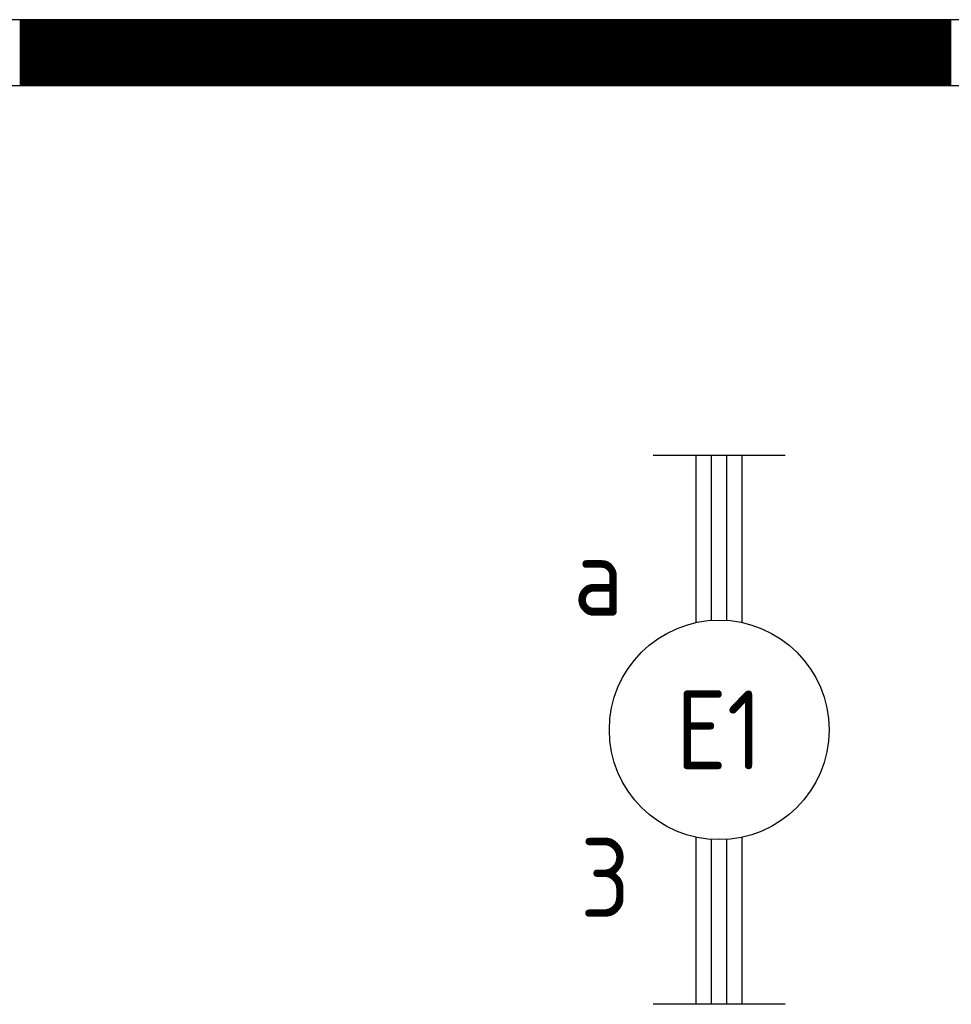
# Model space of a CAD drawing. Header units: millimetres. Extents: x -6587 to 112313, y 244 to 84344.
# Tile 12 of 63: x 22243 to 24364, y 35940 to 38182. Entities that reach past the tile are written whole.
import ezdxf
from ezdxf.enums import TextEntityAlignment as Align

# ---------------------------------------------------------------- set-up
doc = ezdxf.new("R2010")
doc.units = ezdxf.units.MM
doc.header["$LTSCALE"] = 100
doc.layers.get('0').update_dxf_attribs({"color": 9, "linetype": 'CONTINUOUS'})
for name, color, linetype in [('AL28----_KONSTRUKTIE', 3, 'CONTINUOUS'), ('AL32----_DRAAIRICHTING', 1, 'CONTINUOUS'), ('ALXA1---_RASTER50', 12, 'CONTINUOUS'), ('ALXAB---_PREFABBETON', 1, 'CONTINUOUS'), ('EB63101-_ATTRIB', 2, 'CONTINUOUS'), ('EL63101-_LICHT-ARM', 3, 'CONTINUOUS'), ('LIJN025', 10, 'CONTINUOUS')]:
    doc.layers.add(name, color=color, linetype=linetype)
doc.styles.add('1_8', font='iso', dxfattribs={"width": 0.7, "height": 1.8})
doc.styles.add('NORATT', font='isocp.shx')

# ---------------------------------------------------------------- blocks, each defined once
blk = doc.blocks.new('EJ3T20')
at = {"color": 0}
for p, q in [((-6.25, -1.5), (-6.25, 1.5)), ((6.25, -1.5), (6.25, 1.5)), ((-6.25, 0.525), (-2.444, 0.525)), ((2.444, 0.525), (6.25, 0.525)), ((-6.25, 0.175), (-2.494, 0.175)), ((2.494, 0.175), (6.25, 0.175)), ((-6.25, -0.175), (-2.494, -0.175)), ((2.494, -0.175), (6.25, -0.175)), ((-6.25, -0.525), (-2.444, -0.525)), ((2.444, -0.525), (6.25, -0.525))]:
    blk.add_line(p, q, dxfattribs=at)
blk.add_circle((0, 0), 2.5, dxfattribs=at)
at = {"color": 6, "style": '1_8'}
for tag, flags, p in [('SCHAK', 8, (3.5, 2.75)), ('A_CODE', 8, (0, 0)), ('GROEP', 8, (-3.5, -2.75)), ('KAST', 9, (3.5, -2.75))]:
    blk.add_attdef(tag, text='', height=1.8, dxfattribs=dict(at, flags=flags)).set_placement(p, align=Align.MIDDLE)
blk = doc.blocks.new('A$Cb38f1ce1')
at = {"layer": 'AL28----_KONSTRUKTIE', "color": 8}
for p, q in [((21235.4, 31655), (14437.7, 31655)), ((21235.4, 31655), (14437.7, 31655)), ((14437.7, 31505), (21235.4, 31505)), ((14437.7, 31505), (21235.4, 31505))]:
    blk.add_line(p, q, dxfattribs=at)
at = {"layer": 'AL32----_DRAAIRICHTING', "color": 8}
for p, q in [((19930.8, 31655), (19930.8, 31505)), ((19932.8, 31655), (19932.8, 31505)), ((19934.8, 31655), (19934.8, 31505)), ((19936.8, 31655), (19936.8, 31505)), ((19938.8, 31655), (19938.8, 31505)), ((19940.8, 31655), (19940.8, 31505)), ((19942.8, 31655), (19942.8, 31505)), ((19944.8, 31655), (19944.8, 31505)), ((19946.8, 31655), (19946.8, 31505)), ((19948.8, 31655), (19948.8, 31505)), ((19950.8, 31655), (19950.8, 31505)), ((19952.8, 31655), (19952.8, 31505)), ((19954.8, 31655), (19954.8, 31505)), ((19956.8, 31655), (19956.8, 31505)), ((19958.8, 31655), (19958.8, 31505)), ((19960.8, 31655), (19960.8, 31505)), ((19962.8, 31655), (19962.8, 31505)), ((19964.8, 31655), (19964.8, 31505)), ((19966.8, 31655), (19966.8, 31505)), ((19968.8, 31655), (19968.8, 31505)), ((19970.8, 31655), (19970.8, 31505)), ((19972.8, 31655), (19972.8, 31505)), ((19974.8, 31655), (19974.8, 31505)), ((19976.8, 31655), (19976.8, 31505)), ((19978.8, 31655), (19978.8, 31505)), ((19980.8, 31655), (19980.8, 31505)), ((19982.8, 31655), (19982.8, 31505)), ((19984.8, 31655), (19984.8, 31505)), ((19986.8, 31655), (19986.8, 31505)), ((19988.8, 31655), (19988.8, 31505)), ((19990.8, 31655), (19990.8, 31505)), ((19992.8, 31655), (19992.8, 31505)), ((19994.8, 31655), (19994.8, 31505)), ((19996.8, 31655), (19996.8, 31505)), ((19998.8, 31655), (19998.8, 31505)), ((20000.8, 31655), (20000.8, 31505)), ((20002.8, 31655), (20002.8, 31505)), ((20004.8, 31655), (20004.8, 31505)), ((20006.8, 31655), (20006.8, 31505)), ((20008.8, 31655), (20008.8, 31505)), ((20010.8, 31655), (20010.8, 31505)), ((20012.8, 31655), (20012.8, 31505)), ((20014.8, 31655), (20014.8, 31505)), ((20016.8, 31655), (20016.8, 31505)), ((20018.8, 31655), (20018.8, 31505)), ((20020.8, 31655), (20020.8, 31505)), ((20022.8, 31655), (20022.8, 31505)), ((20024.8, 31655), (20024.8, 31505)), ((20026.8, 31655), (20026.8, 31505)), ((20028.8, 31655), (20028.8, 31505)), ((20030.8, 31655), (20030.8, 31505)), ((20032.8, 31655), (20032.8, 31505)), ((20034.8, 31655), (20034.8, 31505)), ((20036.8, 31655), (20036.8, 31505)), ((20038.8, 31655), (20038.8, 31505)), ((20040.8, 31655), (20040.8, 31505)), ((20042.8, 31655), (20042.8, 31505)), ((20044.8, 31655), (20044.8, 31505)), ((20046.8, 31655), (20046.8, 31505)), ((20048.8, 31655), (20048.8, 31505)), ((20050.8, 31655), (20050.8, 31505)), ((20052.8, 31655), (20052.8, 31505)), ((20054.8, 31655), (20054.8, 31505)), ((20056.8, 31655), (20056.8, 31505)), ((20058.8, 31655), (20058.8, 31505)), ((20060.8, 31655), (20060.8, 31505)), ((20062.8, 31655), (20062.8, 31505)), ((20064.8, 31655), (20064.8, 31505)), ((20066.8, 31655), (20066.8, 31505)), ((20068.8, 31655), (20068.8, 31505)), ((20070.8, 31655), (20070.8, 31505)), ((20072.8, 31655), (20072.8, 31505)), ((20074.8, 31655), (20074.8, 31505)), ((20076.8, 31655), (20076.8, 31505)), ((20078.8, 31655), (20078.8, 31505)), ((20080.8, 31655), (20080.8, 31505)), ((20082.8, 31655), (20082.8, 31505)), ((20084.8, 31655), (20084.8, 31505)), ((20086.8, 31655), (20086.8, 31505)), ((20088.8, 31655), (20088.8, 31505)), ((20090.8, 31655), (20090.8, 31505)), ((20092.8, 31655), (20092.8, 31505)), ((20094.8, 31655), (20094.8, 31505)), ((20096.8, 31655), (20096.8, 31505)), ((20098.8, 31655), (20098.8, 31505)), ((20100.8, 31655), (20100.8, 31505)), ((20102.8, 31655), (20102.8, 31505)), ((20104.8, 31655), (20104.8, 31505)), ((20106.8, 31655), (20106.8, 31505)), ((20108.8, 31655), (20108.8, 31505)), ((20110.8, 31655), (20110.8, 31505)), ((20112.8, 31655), (20112.8, 31505)), ((20114, 31655), (20264, 31505)), ((20114, 31655), (20264, 31505)), ((20114.8, 31655), (20114.8, 31505)), ((20116.8, 31655), (20116.8, 31505)), ((20118.8, 31655), (20118.8, 31505)), ((20120.8, 31655), (20120.8, 31505)), ((20122.8, 31655), (20122.8, 31505)), ((20124.8, 31655), (20124.8, 31505)), ((20126.8, 31655), (20126.8, 31505)), ((20128.8, 31655), (20128.8, 31505)), ((20130.8, 31655), (20130.8, 31505)), ((20132.8, 31655), (20132.8, 31505)), ((20134.8, 31655), (20134.8, 31505)), ((20136.8, 31655), (20136.8, 31505)), ((20138.8, 31655), (20138.8, 31505)), ((20140.8, 31655), (20140.8, 31505)), ((20142.8, 31655), (20142.8, 31505)), ((20144.8, 31655), (20144.8, 31505)), ((20146.8, 31655), (20146.8, 31505)), ((20148.8, 31655), (20148.8, 31505)), ((20150.8, 31655), (20150.8, 31505)), ((20152.8, 31655), (20152.8, 31505)), ((20154.8, 31655), (20154.8, 31505)), ((20156.8, 31655), (20156.8, 31505)), ((20158.8, 31655), (20158.8, 31505)), ((20160.8, 31655), (20160.8, 31505)), ((20162.8, 31655), (20162.8, 31505)), ((20164.8, 31655), (20164.8, 31505)), ((20166.8, 31655), (20166.8, 31505)), ((20168.8, 31655), (20168.8, 31505)), ((20170.8, 31655), (20170.8, 31505)), ((20172.8, 31655), (20172.8, 31505)), ((20174.8, 31655), (20174.8, 31505)), ((20176.8, 31655), (20176.8, 31505)), ((20178.8, 31655), (20178.8, 31505)), ((20180.8, 31655), (20180.8, 31505)), ((20182.8, 31655), (20182.8, 31505)), ((20184.8, 31655), (20184.8, 31505)), ((20186.8, 31655), (20186.8, 31505)), ((20188.8, 31655), (20188.8, 31505)), ((20190.8, 31655), (20190.8, 31505)), ((20192.8, 31655), (20192.8, 31505)), ((20194.8, 31655), (20194.8, 31505)), ((20196.8, 31655), (20196.8, 31505)), ((20198.8, 31655), (20198.8, 31505)), ((20200.8, 31655), (20200.8, 31505)), ((20202.8, 31655), (20202.8, 31505)), ((20204.8, 31655), (20204.8, 31505)), ((20206.8, 31655), (20206.8, 31505)), ((20208.8, 31655), (20208.8, 31505)), ((20210.8, 31655), (20210.8, 31505)), ((20212.8, 31655), (20212.8, 31505)), ((20214.8, 31655), (20214.8, 31505)), ((20216.8, 31655), (20216.8, 31505)), ((20218.8, 31655), (20218.8, 31505)), ((20220.8, 31655), (20220.8, 31505)), ((20222.8, 31655), (20222.8, 31505)), ((20224.8, 31655), (20224.8, 31505)), ((20226.8, 31655), (20226.8, 31505)), ((20228.8, 31655), (20228.8, 31505)), ((20230.8, 31655), (20230.8, 31505)), ((20232.8, 31655), (20232.8, 31505)), ((20234.8, 31655), (20234.8, 31505)), ((20236.8, 31655), (20236.8, 31505)), ((20238.8, 31655), (20238.8, 31505)), ((20240.8, 31655), (20240.8, 31505)), ((20242.8, 31655), (20242.8, 31505)), ((20244.8, 31655), (20244.8, 31505)), ((20246.8, 31655), (20246.8, 31505)), ((20248.8, 31655), (20248.8, 31505)), ((20250.8, 31655), (20250.8, 31505)), ((20252.8, 31655), (20252.8, 31505)), ((20254.8, 31655), (20254.8, 31505)), ((20256.8, 31655), (20256.8, 31505)), ((20258.8, 31655), (20258.8, 31505)), ((20260.8, 31655), (20260.8, 31505)), ((20262.8, 31655), (20262.8, 31505)), ((20264.8, 31655), (20264.8, 31505)), ((20266.8, 31655), (20266.8, 31505)), ((20268.8, 31655), (20268.8, 31505)), ((20270.8, 31655), (20270.8, 31505)), ((20272.8, 31655), (20272.8, 31505)), ((20274.8, 31655), (20274.8, 31505)), ((20276.8, 31655), (20276.8, 31505)), ((20278.8, 31655), (20278.8, 31505)), ((20280.8, 31655), (20280.8, 31505)), ((20282.8, 31655), (20282.8, 31505)), ((20284.8, 31655), (20284.8, 31505)), ((20286.8, 31655), (20286.8, 31505)), ((20288.8, 31655), (20288.8, 31505)), ((20290.8, 31655), (20290.8, 31505)), ((20292.8, 31655), (20292.8, 31505)), ((20294.8, 31655), (20294.8, 31505)), ((20296.8, 31655), (20296.8, 31505)), ((20298.8, 31655), (20298.8, 31505)), ((20300.8, 31655), (20300.8, 31505)), ((20302.8, 31655), (20302.8, 31505)), ((20304.8, 31655), (20304.8, 31505)), ((20306.8, 31655), (20306.8, 31505)), ((20308.8, 31655), (20308.8, 31505)), ((20310.8, 31655), (20310.8, 31505)), ((20312.8, 31655), (20312.8, 31505)), ((20314.8, 31655), (20314.8, 31505)), ((20316.8, 31655), (20316.8, 31505)), ((20318.8, 31655), (20318.8, 31505)), ((20320.8, 31655), (20320.8, 31505)), ((20322.8, 31655), (20322.8, 31505)), ((20324.8, 31655), (20324.8, 31505)), ((20326.2, 31655), (20476.2, 31505)), ((20326.2, 31655), (20476.2, 31505)), ((20326.8, 31655), (20326.8, 31505)), ((20328.8, 31655), (20328.8, 31505)), ((20330.8, 31655), (20330.8, 31505)), ((20332.8, 31655), (20332.8, 31505)), ((20334.8, 31655), (20334.8, 31505)), ((20336.8, 31655), (20336.8, 31505)), ((20338.8, 31655), (20338.8, 31505)), ((20340.8, 31655), (20340.8, 31505)), ((20342.8, 31655), (20342.8, 31505)), ((20344.8, 31655), (20344.8, 31505)), ((20346.8, 31655), (20346.8, 31505)), ((20348.8, 31655), (20348.8, 31505)), ((20350.8, 31655), (20350.8, 31505)), ((20352.8, 31655), (20352.8, 31505)), ((20354.8, 31655), (20354.8, 31505)), ((20356.8, 31655), (20356.8, 31505)), ((20358.8, 31655), (20358.8, 31505)), ((20360.8, 31655), (20360.8, 31505)), ((20362.8, 31655), (20362.8, 31505)), ((20364.8, 31655), (20364.8, 31505)), ((20366.8, 31655), (20366.8, 31505)), ((20368.8, 31655), (20368.8, 31505)), ((20370.8, 31655), (20370.8, 31505)), ((20372.8, 31655), (20372.8, 31505)), ((20374.8, 31655), (20374.8, 31505)), ((20376.8, 31655), (20376.8, 31505)), ((20378.8, 31655), (20378.8, 31505)), ((20380.8, 31655), (20380.8, 31505)), ((20382.8, 31655), (20382.8, 31505)), ((20384.8, 31655), (20384.8, 31505)), ((20386.8, 31655), (20386.8, 31505)), ((20388.8, 31655), (20388.8, 31505)), ((20390.8, 31655), (20390.8, 31505)), ((20392.8, 31655), (20392.8, 31505)), ((20394.8, 31655), (20394.8, 31505)), ((20396.8, 31655), (20396.8, 31505)), ((20398.8, 31655), (20398.8, 31505)), ((20400.8, 31655), (20400.8, 31505)), ((20402.8, 31655), (20402.8, 31505)), ((20404.8, 31655), (20404.8, 31505)), ((20406.8, 31655), (20406.8, 31505)), ((20408.8, 31655), (20408.8, 31505)), ((20410.8, 31655), (20410.8, 31505)), ((20412.8, 31655), (20412.8, 31505)), ((20414.8, 31655), (20414.8, 31505)), ((20416.8, 31655), (20416.8, 31505)), ((20418.8, 31655), (20418.8, 31505)), ((20420.8, 31655), (20420.8, 31505)), ((20422.8, 31655), (20422.8, 31505)), ((20424.8, 31655), (20424.8, 31505)), ((20426.8, 31655), (20426.8, 31505)), ((20428.8, 31655), (20428.8, 31505)), ((20430.8, 31655), (20430.8, 31505)), ((20432.8, 31655), (20432.8, 31505)), ((20434.8, 31655), (20434.8, 31505)), ((20436.8, 31655), (20436.8, 31505)), ((20438.8, 31655), (20438.8, 31505)), ((20440.8, 31655), (20440.8, 31505)), ((20442.8, 31655), (20442.8, 31505)), ((20444.8, 31655), (20444.8, 31505)), ((20446.8, 31655), (20446.8, 31505)), ((20448.8, 31655), (20448.8, 31505)), ((20450.8, 31655), (20450.8, 31505)), ((20452.8, 31655), (20452.8, 31505)), ((20454.8, 31655), (20454.8, 31505)), ((20456.8, 31655), (20456.8, 31505)), ((20458.8, 31655), (20458.8, 31505)), ((20460.8, 31655), (20460.8, 31505)), ((20462.8, 31655), (20462.8, 31505)), ((20464.8, 31655), (20464.8, 31505)), ((20466.8, 31655), (20466.8, 31505)), ((20468.8, 31655), (20468.8, 31505)), ((20470.8, 31655), (20470.8, 31505)), ((20472.8, 31655), (20472.8, 31505)), ((20474.8, 31655), (20474.8, 31505)), ((20476.8, 31655), (20476.8, 31505)), ((20478.8, 31655), (20478.8, 31505)), ((20480.8, 31655), (20480.8, 31505)), ((20482.8, 31655), (20482.8, 31505)), ((20484.8, 31655), (20484.8, 31505)), ((20486.8, 31655), (20486.8, 31505)), ((20488.8, 31655), (20488.8, 31505)), ((20490.8, 31655), (20490.8, 31505)), ((20492.8, 31655), (20492.8, 31505)), ((20494.8, 31655), (20494.8, 31505)), ((20496.8, 31655), (20496.8, 31505)), ((20498.8, 31655), (20498.8, 31505)), ((20500.8, 31655), (20500.8, 31505)), ((20502.8, 31655), (20502.8, 31505)), ((20504.8, 31655), (20504.8, 31505)), ((20506.8, 31655), (20506.8, 31505)), ((20508.8, 31655), (20508.8, 31505)), ((20510.8, 31655), (20510.8, 31505)), ((20512.8, 31655), (20512.8, 31505)), ((20514.8, 31655), (20514.8, 31505)), ((20516.8, 31655), (20516.8, 31505)), ((20518.8, 31655), (20518.8, 31505)), ((20520.8, 31655), (20520.8, 31505)), ((20522.8, 31655), (20522.8, 31505)), ((20524.8, 31655), (20524.8, 31505)), ((20526.8, 31655), (20526.8, 31505)), ((20528.8, 31655), (20528.8, 31505)), ((20530.8, 31655), (20530.8, 31505)), ((20532.8, 31655), (20532.8, 31505)), ((20534.8, 31655), (20534.8, 31505)), ((20536.8, 31655), (20536.8, 31505)), ((20538.3, 31655), (20688.3, 31505)), ((20538.3, 31655), (20688.3, 31505)), ((20538.8, 31655), (20538.8, 31505)), ((20540.8, 31655), (20540.8, 31505)), ((20542.8, 31655), (20542.8, 31505)), ((20544.8, 31655), (20544.8, 31505)), ((20546.8, 31655), (20546.8, 31505)), ((20548.8, 31655), (20548.8, 31505)), ((20550.8, 31655), (20550.8, 31505)), ((20552.8, 31655), (20552.8, 31505)), ((20554.8, 31655), (20554.8, 31505)), ((20556.8, 31655), (20556.8, 31505)), ((20558.8, 31655), (20558.8, 31505)), ((20560.8, 31655), (20560.8, 31505)), ((20562.8, 31655), (20562.8, 31505)), ((20564.8, 31655), (20564.8, 31505)), ((20566.8, 31655), (20566.8, 31505)), ((20568.8, 31655), (20568.8, 31505)), ((20570.8, 31655), (20570.8, 31505)), ((20572.8, 31655), (20572.8, 31505)), ((20574.8, 31655), (20574.8, 31505)), ((20576.8, 31655), (20576.8, 31505)), ((20578.8, 31655), (20578.8, 31505)), ((20580.8, 31655), (20580.8, 31505)), ((20582.8, 31655), (20582.8, 31505)), ((20584.8, 31655), (20584.8, 31505)), ((20586.8, 31655), (20586.8, 31505)), ((20588.8, 31655), (20588.8, 31505)), ((20590.8, 31655), (20590.8, 31505)), ((20592.8, 31655), (20592.8, 31505)), ((20594.8, 31655), (20594.8, 31505)), ((20596.8, 31655), (20596.8, 31505)), ((20598.8, 31655), (20598.8, 31505)), ((20600.8, 31655), (20600.8, 31505)), ((20602.8, 31655), (20602.8, 31505)), ((20604.8, 31655), (20604.8, 31505)), ((20606.8, 31655), (20606.8, 31505)), ((20608.8, 31655), (20608.8, 31505)), ((20610.8, 31655), (20610.8, 31505)), ((20612.8, 31655), (20612.8, 31505)), ((20614.8, 31655), (20614.8, 31505)), ((20616.8, 31655), (20616.8, 31505)), ((20618.8, 31655), (20618.8, 31505)), ((20620.8, 31655), (20620.8, 31505)), ((20622.8, 31655), (20622.8, 31505)), ((20624.8, 31655), (20624.8, 31505)), ((20626.8, 31655), (20626.8, 31505)), ((20628.8, 31655), (20628.8, 31505)), ((20630.8, 31655), (20630.8, 31505)), ((20632.8, 31655), (20632.8, 31505)), ((20634.8, 31655), (20634.8, 31505)), ((20636.8, 31655), (20636.8, 31505)), ((20638.8, 31655), (20638.8, 31505)), ((20640.8, 31655), (20640.8, 31505)), ((20642.8, 31655), (20642.8, 31505)), ((20644.8, 31655), (20644.8, 31505)), ((20646.8, 31655), (20646.8, 31505)), ((20648.8, 31655), (20648.8, 31505)), ((20650.8, 31655), (20650.8, 31505)), ((20652.8, 31655), (20652.8, 31505)), ((20654.8, 31655), (20654.8, 31505)), ((20656.8, 31655), (20656.8, 31505)), ((20658.8, 31655), (20658.8, 31505)), ((20660.8, 31655), (20660.8, 31505)), ((20662.8, 31655), (20662.8, 31505)), ((20664.8, 31655), (20664.8, 31505)), ((20666.8, 31655), (20666.8, 31505)), ((20668.8, 31655), (20668.8, 31505)), ((20670.8, 31655), (20670.8, 31505)), ((20672.8, 31655), (20672.8, 31505)), ((20674.8, 31655), (20674.8, 31505)), ((20676.8, 31655), (20676.8, 31505)), ((20678.8, 31655), (20678.8, 31505)), ((20680.8, 31655), (20680.8, 31505)), ((20682.8, 31655), (20682.8, 31505)), ((20684.8, 31655), (20684.8, 31505)), ((20686.8, 31655), (20686.8, 31505)), ((20688.8, 31655), (20688.8, 31505)), ((20690.8, 31655), (20690.8, 31505)), ((20692.8, 31655), (20692.8, 31505)), ((20694.8, 31655), (20694.8, 31505)), ((20696.8, 31655), (20696.8, 31505)), ((20698.8, 31655), (20698.8, 31505)), ((20700.8, 31655), (20700.8, 31505)), ((20702.8, 31655), (20702.8, 31505)), ((20704.8, 31655), (20704.8, 31505)), ((20706.8, 31655), (20706.8, 31505)), ((20708.8, 31655), (20708.8, 31505)), ((20710.8, 31655), (20710.8, 31505)), ((20712.8, 31655), (20712.8, 31505)), ((20714.8, 31655), (20714.8, 31505)), ((20716.8, 31655), (20716.8, 31505)), ((20718.8, 31655), (20718.8, 31505)), ((20720.8, 31655), (20720.8, 31505)), ((20722.8, 31655), (20722.8, 31505)), ((20724.8, 31655), (20724.8, 31505)), ((20726.8, 31655), (20726.8, 31505)), ((20728.8, 31655), (20728.8, 31505)), ((20730.8, 31655), (20730.8, 31505)), ((20732.8, 31655), (20732.8, 31505)), ((20734.8, 31655), (20734.8, 31505)), ((20736.8, 31655), (20736.8, 31505)), ((20738.8, 31655), (20738.8, 31505)), ((20740.8, 31655), (20740.8, 31505)), ((20742.8, 31655), (20742.8, 31505)), ((20744.8, 31655), (20744.8, 31505)), ((20746.8, 31655), (20746.8, 31505)), ((20748.8, 31655), (20748.8, 31505)), ((20750.4, 31655), (20900.4, 31505)), ((20750.4, 31655), (20900.4, 31505)), ((20750.8, 31655), (20750.8, 31505)), ((20752.8, 31655), (20752.8, 31505)), ((20754.8, 31655), (20754.8, 31505)), ((20756.8, 31655), (20756.8, 31505)), ((20758.8, 31655), (20758.8, 31505)), ((20760.8, 31655), (20760.8, 31505)), ((20762.8, 31655), (20762.8, 31505)), ((20764.8, 31655), (20764.8, 31505)), ((20766.8, 31655), (20766.8, 31505)), ((20768.8, 31655), (20768.8, 31505)), ((20770.8, 31655), (20770.8, 31505)), ((20772.8, 31655), (20772.8, 31505)), ((20774.8, 31655), (20774.8, 31505)), ((20776.8, 31655), (20776.8, 31505)), ((20778.8, 31655), (20778.8, 31505)), ((20780.8, 31655), (20780.8, 31505)), ((20782.8, 31655), (20782.8, 31505)), ((20784.8, 31655), (20784.8, 31505)), ((20786.8, 31655), (20786.8, 31505)), ((20788.8, 31655), (20788.8, 31505)), ((20790.8, 31655), (20790.8, 31505)), ((20792.8, 31655), (20792.8, 31505)), ((20794.8, 31655), (20794.8, 31505)), ((20796.8, 31655), (20796.8, 31505)), ((20798.8, 31655), (20798.8, 31505)), ((20800.8, 31655), (20800.8, 31505)), ((20802.8, 31655), (20802.8, 31505)), ((20804.8, 31655), (20804.8, 31505)), ((20806.8, 31655), (20806.8, 31505)), ((20808.8, 31655), (20808.8, 31505)), ((20810.8, 31655), (20810.8, 31505)), ((20812.8, 31655), (20812.8, 31505)), ((20814.8, 31655), (20814.8, 31505)), ((20816.8, 31655), (20816.8, 31505)), ((20818.8, 31655), (20818.8, 31505)), ((20820.8, 31655), (20820.8, 31505)), ((20822.8, 31655), (20822.8, 31505)), ((20824.8, 31655), (20824.8, 31505)), ((20826.8, 31655), (20826.8, 31505)), ((20828.8, 31655), (20828.8, 31505)), ((20830.8, 31655), (20830.8, 31505)), ((20832.8, 31655), (20832.8, 31505)), ((20834.8, 31655), (20834.8, 31505)), ((20836.8, 31655), (20836.8, 31505)), ((20838.8, 31655), (20838.8, 31505)), ((20840.8, 31655), (20840.8, 31505)), ((20842.8, 31655), (20842.8, 31505)), ((20844.8, 31655), (20844.8, 31505)), ((20846.8, 31655), (20846.8, 31505)), ((20848.8, 31655), (20848.8, 31505)), ((20850.8, 31655), (20850.8, 31505)), ((20852.8, 31655), (20852.8, 31505)), ((20854.8, 31655), (20854.8, 31505)), ((20856.8, 31655), (20856.8, 31505)), ((20858.8, 31655), (20858.8, 31505)), ((20860.8, 31655), (20860.8, 31505)), ((20862.8, 31655), (20862.8, 31505)), ((20864.8, 31655), (20864.8, 31505)), ((20866.8, 31655), (20866.8, 31505)), ((20868.8, 31655), (20868.8, 31505)), ((20870.8, 31655), (20870.8, 31505)), ((20872.8, 31655), (20872.8, 31505)), ((20874.8, 31655), (20874.8, 31505)), ((20876.8, 31655), (20876.8, 31505)), ((20878.8, 31655), (20878.8, 31505)), ((20880.8, 31655), (20880.8, 31505)), ((20882.8, 31655), (20882.8, 31505)), ((20884.8, 31655), (20884.8, 31505)), ((20886.8, 31655), (20886.8, 31505)), ((20888.8, 31655), (20888.8, 31505)), ((20890.8, 31655), (20890.8, 31505)), ((20892.8, 31655), (20892.8, 31505)), ((20894.8, 31655), (20894.8, 31505)), ((20896.8, 31655), (20896.8, 31505)), ((20898.8, 31655), (20898.8, 31505)), ((20900.8, 31655), (20900.8, 31505)), ((20902.8, 31655), (20902.8, 31505)), ((20904.8, 31655), (20904.8, 31505)), ((20906.8, 31655), (20906.8, 31505)), ((20908.8, 31655), (20908.8, 31505)), ((20910.8, 31655), (20910.8, 31505)), ((20912.8, 31655), (20912.8, 31505)), ((20914.8, 31655), (20914.8, 31505)), ((20916.8, 31655), (20916.8, 31505)), ((20918.8, 31655), (20918.8, 31505)), ((20920.8, 31655), (20920.8, 31505)), ((20922.8, 31655), (20922.8, 31505)), ((20924.8, 31655), (20924.8, 31505)), ((20926.8, 31655), (20926.8, 31505)), ((20928.8, 31655), (20928.8, 31505)), ((20930.8, 31655), (20930.8, 31505)), ((20932.8, 31655), (20932.8, 31505)), ((20934.8, 31655), (20934.8, 31505)), ((20936.8, 31655), (20936.8, 31505)), ((20938.8, 31655), (20938.8, 31505)), ((20940.8, 31655), (20940.8, 31505)), ((20942.8, 31655), (20942.8, 31505)), ((20944.8, 31655), (20944.8, 31505)), ((20946.8, 31655), (20946.8, 31505)), ((20948.8, 31655), (20948.8, 31505)), ((20950.8, 31655), (20950.8, 31505)), ((20952.8, 31655), (20952.8, 31505)), ((20954.8, 31655), (20954.8, 31505)), ((20956.8, 31655), (20956.8, 31505)), ((20958.8, 31655), (20958.8, 31505)), ((20960.8, 31655), (20960.8, 31505)), ((20962.6, 31655), (21112.6, 31505)), ((20962.6, 31655), (21112.6, 31505)), ((20962.8, 31655), (20962.8, 31505)), ((20964.8, 31655), (20964.8, 31505)), ((20966.8, 31655), (20966.8, 31505)), ((20968.8, 31655), (20968.8, 31505)), ((20970.8, 31655), (20970.8, 31505)), ((20972.8, 31655), (20972.8, 31505)), ((20974.8, 31655), (20974.8, 31505)), ((20976.8, 31655), (20976.8, 31505)), ((20978.8, 31655), (20978.8, 31505)), ((20980.8, 31655), (20980.8, 31505)), ((20982.8, 31655), (20982.8, 31505)), ((20984.8, 31655), (20984.8, 31505)), ((20986.8, 31655), (20986.8, 31505)), ((20988.8, 31655), (20988.8, 31505)), ((20990.8, 31655), (20990.8, 31505)), ((20992.8, 31655), (20992.8, 31505)), ((20994.8, 31655), (20994.8, 31505)), ((20996.8, 31655), (20996.8, 31505)), ((20998.8, 31655), (20998.8, 31505)), ((21000.8, 31655), (21000.8, 31505)), ((21002.8, 31655), (21002.8, 31505)), ((21004.8, 31655), (21004.8, 31505)), ((21006.8, 31655), (21006.8, 31505)), ((21008.8, 31655), (21008.8, 31505)), ((21010.8, 31655), (21010.8, 31505)), ((21012.8, 31655), (21012.8, 31505)), ((21014.8, 31655), (21014.8, 31505)), ((21016.8, 31655), (21016.8, 31505)), ((21018.8, 31655), (21018.8, 31505)), ((21020.8, 31655), (21020.8, 31505)), ((21022.8, 31655), (21022.8, 31505)), ((21024.8, 31655), (21024.8, 31505)), ((21026.8, 31655), (21026.8, 31505)), ((21028.8, 31655), (21028.8, 31505)), ((21030.8, 31655), (21030.8, 31505)), ((21032.8, 31655), (21032.8, 31505)), ((21034.8, 31655), (21034.8, 31505)), ((21036.8, 31655), (21036.8, 31505)), ((21038.8, 31655), (21038.8, 31505)), ((21040.8, 31655), (21040.8, 31505)), ((21042.8, 31655), (21042.8, 31505)), ((21044.8, 31655), (21044.8, 31505)), ((21046.8, 31655), (21046.8, 31505)), ((21048.8, 31655), (21048.8, 31505)), ((21050.8, 31655), (21050.8, 31505)), ((21052.8, 31655), (21052.8, 31505)), ((21054.8, 31655), (21054.8, 31505)), ((21056.8, 31655), (21056.8, 31505)), ((21058.8, 31655), (21058.8, 31505)), ((21060.8, 31655), (21060.8, 31505)), ((21062.8, 31655), (21062.8, 31505)), ((21064.8, 31655), (21064.8, 31505)), ((21066.8, 31655), (21066.8, 31505)), ((21068.8, 31655), (21068.8, 31505)), ((21070.8, 31655), (21070.8, 31505)), ((21072.8, 31655), (21072.8, 31505)), ((21074.8, 31655), (21074.8, 31505)), ((21076.8, 31655), (21076.8, 31505)), ((21078.8, 31655), (21078.8, 31505)), ((21080.8, 31655), (21080.8, 31505)), ((21082.8, 31655), (21082.8, 31505)), ((21084.8, 31655), (21084.8, 31505)), ((21086.8, 31655), (21086.8, 31505)), ((21088.8, 31655), (21088.8, 31505)), ((21090.8, 31655), (21090.8, 31505)), ((21092.8, 31655), (21092.8, 31505)), ((21094.8, 31655), (21094.8, 31505)), ((21096.8, 31655), (21096.8, 31505)), ((21098.8, 31655), (21098.8, 31505)), ((21100.8, 31655), (21100.8, 31505)), ((21102.8, 31655), (21102.8, 31505)), ((21104.8, 31655), (21104.8, 31505)), ((21106.8, 31655), (21106.8, 31505)), ((21108.8, 31655), (21108.8, 31505)), ((21110.8, 31655), (21110.8, 31505))]:
    blk.add_line(p, q, dxfattribs=at)
at = {"layer": 'ALXA1---_RASTER50', "color": 8}
for p, q in [((18992.8, 31655), (18992.8, 31505)), ((18994.8, 31655), (18994.8, 31505)), ((18996.8, 31655), (18996.8, 31505)), ((18998.8, 31655), (18998.8, 31505)), ((19000.8, 31655), (19000.8, 31505)), ((19002.8, 31655), (19002.8, 31505)), ((19004.8, 31655), (19004.8, 31505)), ((19006.8, 31655), (19006.8, 31505)), ((19008.8, 31655), (19008.8, 31505)), ((19010.8, 31655), (19010.8, 31505)), ((19012.8, 31655), (19012.8, 31505)), ((19014.8, 31655), (19014.8, 31505)), ((19016.8, 31655), (19016.8, 31505)), ((19018.8, 31655), (19018.8, 31505)), ((19020.8, 31655), (19020.8, 31505)), ((19022.8, 31655), (19022.8, 31505)), ((19024.8, 31655), (19024.8, 31505)), ((19026.8, 31655), (19026.8, 31505)), ((19028.8, 31655), (19028.8, 31505)), ((19030.8, 31655), (19030.8, 31505)), ((19032.8, 31655), (19032.8, 31505)), ((19034.8, 31655), (19034.8, 31505)), ((19036.8, 31655), (19036.8, 31505)), ((19038.8, 31655), (19038.8, 31505)), ((19040.8, 31655), (19040.8, 31505)), ((19042.8, 31655), (19042.8, 31505)), ((19044.8, 31655), (19044.8, 31505)), ((19046.8, 31655), (19046.8, 31505)), ((19048.8, 31655), (19048.8, 31505)), ((19050.8, 31655), (19050.8, 31505)), ((19052.8, 31655), (19052.8, 31505)), ((19054.8, 31655), (19054.8, 31505)), ((19056.8, 31655), (19056.8, 31505)), ((19058.8, 31655), (19058.8, 31505)), ((19060.8, 31655), (19060.8, 31505)), ((19062.8, 31655), (19062.8, 31505)), ((19064.8, 31655), (19064.8, 31505)), ((19066.8, 31655), (19066.8, 31505)), ((19068.8, 31655), (19068.8, 31505)), ((19070.8, 31655), (19070.8, 31505)), ((19072.8, 31655), (19072.8, 31505)), ((19074.8, 31655), (19074.8, 31505)), ((19076.8, 31655), (19076.8, 31505)), ((19078.8, 31655), (19078.8, 31505)), ((19080.8, 31655), (19080.8, 31505)), ((19082.8, 31655), (19082.8, 31505)), ((19084.8, 31655), (19084.8, 31505)), ((19086.8, 31655), (19086.8, 31505)), ((19088.8, 31655), (19088.8, 31505)), ((19090.8, 31655), (19090.8, 31505)), ((19092.8, 31655), (19092.8, 31505)), ((19094.8, 31655), (19094.8, 31505)), ((19096.8, 31655), (19096.8, 31505)), ((19098.8, 31655), (19098.8, 31505)), ((19100.8, 31655), (19100.8, 31505)), ((19102.8, 31655), (19102.8, 31505)), ((19104.8, 31655), (19104.8, 31505)), ((19106.8, 31655), (19106.8, 31505)), ((19108.8, 31655), (19108.8, 31505)), ((19110.8, 31655), (19110.8, 31505)), ((19112.8, 31655), (19112.8, 31505)), ((19114.8, 31655), (19114.8, 31505)), ((19116.8, 31655), (19116.8, 31505)), ((19118.8, 31655), (19118.8, 31505)), ((19120.8, 31655), (19120.8, 31505)), ((19122.8, 31655), (19122.8, 31505)), ((19124.8, 31655), (19124.8, 31505)), ((19126.8, 31655), (19126.8, 31505)), ((19128.8, 31655), (19128.8, 31505)), ((19130.8, 31655), (19130.8, 31505)), ((19132.8, 31655), (19132.8, 31505)), ((19134.8, 31655), (19134.8, 31505)), ((19136.8, 31655), (19136.8, 31505)), ((19138.8, 31655), (19138.8, 31505)), ((19140.8, 31655), (19140.8, 31505)), ((19142.8, 31655), (19142.8, 31505)), ((19144.8, 31655), (19144.8, 31505)), ((19146.8, 31655), (19146.8, 31505)), ((19148.8, 31655), (19148.8, 31505)), ((19150.8, 31655), (19150.8, 31505)), ((19152.8, 31655), (19152.8, 31505)), ((19154.8, 31655), (19154.8, 31505)), ((19156.8, 31655), (19156.8, 31505)), ((19158.8, 31655), (19158.8, 31505)), ((19160.8, 31655), (19160.8, 31505)), ((19162.8, 31655), (19162.8, 31505)), ((19164.8, 31655), (19164.8, 31505)), ((19166.8, 31655), (19166.8, 31505)), ((19168.8, 31655), (19168.8, 31505)), ((19170.8, 31655), (19170.8, 31505)), ((19172.8, 31655), (19172.8, 31505)), ((19174.8, 31655), (19174.8, 31505)), ((19176.8, 31655), (19176.8, 31505)), ((19178.8, 31655), (19178.8, 31505)), ((19180.8, 31655), (19180.8, 31505)), ((19182.8, 31655), (19182.8, 31505)), ((19184.8, 31655), (19184.8, 31505)), ((19186.8, 31655), (19186.8, 31505)), ((19188.8, 31655), (19188.8, 31505)), ((19190.8, 31655), (19190.8, 31505)), ((19192.8, 31655), (19192.8, 31505)), ((19194.8, 31655), (19194.8, 31505)), ((19196.8, 31655), (19196.8, 31505)), ((19198.8, 31655), (19198.8, 31505)), ((19200.8, 31655), (19200.8, 31505)), ((19202.8, 31655), (19202.8, 31505)), ((19204.8, 31655), (19204.8, 31505)), ((19206.8, 31655), (19206.8, 31505)), ((19208.8, 31655), (19208.8, 31505)), ((19210.8, 31655), (19210.8, 31505)), ((19212.8, 31655), (19212.8, 31505)), ((19214.8, 31655), (19214.8, 31505)), ((19216.8, 31655), (19216.8, 31505)), ((19218.8, 31655), (19218.8, 31505)), ((19220.8, 31655), (19220.8, 31505)), ((19222.8, 31655), (19222.8, 31505)), ((19224.8, 31655), (19224.8, 31505)), ((19226.8, 31655), (19226.8, 31505)), ((19228.8, 31655), (19228.8, 31505)), ((19230.8, 31655), (19230.8, 31505)), ((19232.8, 31655), (19232.8, 31505)), ((19234.8, 31655), (19234.8, 31505)), ((19236.8, 31655), (19236.8, 31505)), ((19238.8, 31655), (19238.8, 31505)), ((19240.8, 31655), (19240.8, 31505)), ((19242.8, 31655), (19242.8, 31505)), ((19244.8, 31655), (19244.8, 31505)), ((19246.8, 31655), (19246.8, 31505)), ((19248.8, 31655), (19248.8, 31505)), ((19250.8, 31655), (19250.8, 31505)), ((19252.8, 31655), (19252.8, 31505)), ((19254.8, 31655), (19254.8, 31505)), ((19256.8, 31655), (19256.8, 31505)), ((19258.8, 31655), (19258.8, 31505)), ((19260.8, 31655), (19260.8, 31505)), ((19262.8, 31655), (19262.8, 31505)), ((19264.8, 31655), (19264.8, 31505)), ((19266.8, 31655), (19266.8, 31505)), ((19268.8, 31655), (19268.8, 31505)), ((19270.8, 31655), (19270.8, 31505)), ((19272.8, 31655), (19272.8, 31505)), ((19274.8, 31655), (19274.8, 31505)), ((19276.8, 31655), (19276.8, 31505)), ((19278.8, 31655), (19278.8, 31505)), ((19280.8, 31655), (19280.8, 31505)), ((19282.8, 31655), (19282.8, 31505)), ((19284.8, 31655), (19284.8, 31505)), ((19286.8, 31655), (19286.8, 31505)), ((19288.8, 31655), (19288.8, 31505)), ((19290.8, 31655), (19290.8, 31505)), ((19292.8, 31655), (19292.8, 31505)), ((19294.8, 31655), (19294.8, 31505)), ((19296.8, 31655), (19296.8, 31505)), ((19298.8, 31655), (19298.8, 31505)), ((19300.8, 31655), (19300.8, 31505)), ((19302.8, 31655), (19302.8, 31505)), ((19304.8, 31655), (19304.8, 31505)), ((19306.8, 31655), (19306.8, 31505)), ((19308.8, 31655), (19308.8, 31505)), ((19310.8, 31655), (19310.8, 31505)), ((19312.8, 31655), (19312.8, 31505)), ((19314.8, 31655), (19314.8, 31505)), ((19316.8, 31655), (19316.8, 31505)), ((19318.8, 31655), (19318.8, 31505)), ((19320.8, 31655), (19320.8, 31505)), ((19322.8, 31655), (19322.8, 31505)), ((19324.8, 31655), (19324.8, 31505)), ((19326.8, 31655), (19326.8, 31505)), ((19328.8, 31655), (19328.8, 31505)), ((19330.8, 31655), (19330.8, 31505)), ((19332.8, 31655), (19332.8, 31505)), ((19334.8, 31655), (19334.8, 31505)), ((19336.8, 31655), (19336.8, 31505)), ((19338.8, 31655), (19338.8, 31505)), ((19340.8, 31655), (19340.8, 31505)), ((19342.8, 31655), (19342.8, 31505)), ((19344.8, 31655), (19344.8, 31505)), ((19346.8, 31655), (19346.8, 31505)), ((19348.8, 31655), (19348.8, 31505)), ((19350.8, 31655), (19350.8, 31505)), ((19352.8, 31655), (19352.8, 31505)), ((19354.8, 31655), (19354.8, 31505)), ((19356.8, 31655), (19356.8, 31505)), ((19358.8, 31655), (19358.8, 31505)), ((19360.8, 31655), (19360.8, 31505)), ((19362.8, 31655), (19362.8, 31505)), ((19364.8, 31655), (19364.8, 31505)), ((19366.8, 31655), (19366.8, 31505)), ((19368.8, 31655), (19368.8, 31505)), ((19370.8, 31655), (19370.8, 31505)), ((19372.8, 31655), (19372.8, 31505)), ((19374.8, 31655), (19374.8, 31505)), ((19376.8, 31655), (19376.8, 31505)), ((19378.8, 31655), (19378.8, 31505)), ((19380.8, 31655), (19380.8, 31505)), ((19382.8, 31655), (19382.8, 31505)), ((19384.8, 31655), (19384.8, 31505)), ((19386.8, 31655), (19386.8, 31505)), ((19388.8, 31655), (19388.8, 31505)), ((19390.8, 31655), (19390.8, 31505)), ((19392.8, 31655), (19392.8, 31505)), ((19394.8, 31655), (19394.8, 31505)), ((19396.8, 31655), (19396.8, 31505)), ((19398.8, 31655), (19398.8, 31505)), ((19400.8, 31655), (19400.8, 31505)), ((19402.8, 31655), (19402.8, 31505)), ((19404.8, 31655), (19404.8, 31505)), ((19406.8, 31655), (19406.8, 31505)), ((19408.8, 31655), (19408.8, 31505)), ((19410.8, 31655), (19410.8, 31505)), ((19412.8, 31655), (19412.8, 31505)), ((19414.8, 31655), (19414.8, 31505)), ((19416.8, 31655), (19416.8, 31505)), ((19418.8, 31655), (19418.8, 31505)), ((19420.8, 31655), (19420.8, 31505)), ((19422.8, 31655), (19422.8, 31505)), ((19424.8, 31655), (19424.8, 31505)), ((19426.8, 31655), (19426.8, 31505)), ((19428.8, 31655), (19428.8, 31505)), ((19430.8, 31655), (19430.8, 31505)), ((19432.8, 31655), (19432.8, 31505)), ((19434.8, 31655), (19434.8, 31505)), ((19436.8, 31655), (19436.8, 31505)), ((19438.8, 31655), (19438.8, 31505)), ((19440.8, 31655), (19440.8, 31505)), ((19442.8, 31655), (19442.8, 31505)), ((19444.8, 31655), (19444.8, 31505)), ((19446.8, 31655), (19446.8, 31505)), ((19448.8, 31655), (19448.8, 31505)), ((19450.8, 31655), (19450.8, 31505)), ((19452.8, 31655), (19452.8, 31505)), ((19454.8, 31655), (19454.8, 31505)), ((19456.8, 31655), (19456.8, 31505)), ((19458.8, 31655), (19458.8, 31505)), ((19460.8, 31655), (19460.8, 31505)), ((19462.8, 31655), (19462.8, 31505)), ((19464.8, 31655), (19464.8, 31505)), ((19466.8, 31655), (19466.8, 31505)), ((19468.8, 31655), (19468.8, 31505)), ((19470.8, 31655), (19470.8, 31505)), ((19472.8, 31655), (19472.8, 31505)), ((19474.8, 31655), (19474.8, 31505)), ((19476.8, 31655), (19476.8, 31505)), ((19478.8, 31655), (19478.8, 31505)), ((19480.8, 31655), (19480.8, 31505)), ((19482.8, 31655), (19482.8, 31505)), ((19484.8, 31655), (19484.8, 31505)), ((19486.8, 31655), (19486.8, 31505)), ((19488.8, 31655), (19488.8, 31505)), ((19490.8, 31655), (19490.8, 31505)), ((19492.8, 31655), (19492.8, 31505)), ((19494.8, 31655), (19494.8, 31505)), ((19496.8, 31655), (19496.8, 31505)), ((19498.8, 31655), (19498.8, 31505)), ((19500.8, 31655), (19500.8, 31505)), ((19502.8, 31655), (19502.8, 31505)), ((19504.8, 31655), (19504.8, 31505)), ((19506.8, 31655), (19506.8, 31505)), ((19508.8, 31655), (19508.8, 31505)), ((19510.8, 31655), (19510.8, 31505)), ((19512.8, 31655), (19512.8, 31505)), ((19514.8, 31655), (19514.8, 31505)), ((19516.8, 31655), (19516.8, 31505)), ((19518.8, 31655), (19518.8, 31505)), ((19520.8, 31655), (19520.8, 31505)), ((19522.8, 31655), (19522.8, 31505)), ((19524.8, 31655), (19524.8, 31505)), ((19526.8, 31655), (19526.8, 31505)), ((19528.8, 31655), (19528.8, 31505)), ((19530.8, 31655), (19530.8, 31505)), ((19532.8, 31655), (19532.8, 31505)), ((19534.8, 31655), (19534.8, 31505)), ((19536.8, 31655), (19536.8, 31505)), ((19538.8, 31655), (19538.8, 31505)), ((19540.8, 31655), (19540.8, 31505)), ((19542.8, 31655), (19542.8, 31505)), ((19544.8, 31655), (19544.8, 31505)), ((19546.8, 31655), (19546.8, 31505)), ((19548.8, 31655), (19548.8, 31505)), ((19550.8, 31655), (19550.8, 31505)), ((19552.8, 31655), (19552.8, 31505)), ((19554.8, 31655), (19554.8, 31505)), ((19556.8, 31655), (19556.8, 31505)), ((19558.8, 31655), (19558.8, 31505)), ((19560.8, 31655), (19560.8, 31505)), ((19562.8, 31655), (19562.8, 31505)), ((19564.8, 31655), (19564.8, 31505)), ((19566.8, 31655), (19566.8, 31505)), ((19568.8, 31655), (19568.8, 31505)), ((19570.8, 31655), (19570.8, 31505)), ((19572.8, 31655), (19572.8, 31505)), ((19574.8, 31655), (19574.8, 31505)), ((19576.8, 31655), (19576.8, 31505)), ((19578.8, 31655), (19578.8, 31505)), ((19580.8, 31655), (19580.8, 31505)), ((19582.8, 31655), (19582.8, 31505)), ((19584.8, 31655), (19584.8, 31505)), ((19586.8, 31655), (19586.8, 31505)), ((19588.8, 31655), (19588.8, 31505)), ((19590.8, 31655), (19590.8, 31505)), ((19592.8, 31655), (19592.8, 31505)), ((19594.8, 31655), (19594.8, 31505)), ((19596.8, 31655), (19596.8, 31505)), ((19598.8, 31655), (19598.8, 31505)), ((19600.8, 31655), (19600.8, 31505)), ((19602.8, 31655), (19602.8, 31505)), ((19604.8, 31655), (19604.8, 31505)), ((19606.8, 31655), (19606.8, 31505)), ((19608.8, 31655), (19608.8, 31505)), ((19610.8, 31655), (19610.8, 31505)), ((19612.8, 31655), (19612.8, 31505)), ((19614.8, 31655), (19614.8, 31505)), ((19616.8, 31655), (19616.8, 31505)), ((19618.8, 31655), (19618.8, 31505)), ((19620.8, 31655), (19620.8, 31505)), ((19622.8, 31655), (19622.8, 31505)), ((19624.8, 31655), (19624.8, 31505)), ((19626.8, 31655), (19626.8, 31505)), ((19628.8, 31655), (19628.8, 31505)), ((19630.8, 31655), (19630.8, 31505)), ((19632.8, 31655), (19632.8, 31505)), ((19634.8, 31655), (19634.8, 31505)), ((19636.8, 31655), (19636.8, 31505)), ((19638.8, 31655), (19638.8, 31505)), ((19640.8, 31655), (19640.8, 31505)), ((19642.8, 31655), (19642.8, 31505)), ((19644.8, 31655), (19644.8, 31505)), ((19646.8, 31655), (19646.8, 31505)), ((19648.8, 31655), (19648.8, 31505)), ((19650.8, 31655), (19650.8, 31505)), ((19652.8, 31655), (19652.8, 31505)), ((19654.8, 31655), (19654.8, 31505)), ((19656.8, 31655), (19656.8, 31505)), ((19658.8, 31655), (19658.8, 31505)), ((19660.8, 31655), (19660.8, 31505)), ((19662.8, 31655), (19662.8, 31505)), ((19664.8, 31655), (19664.8, 31505)), ((19666.8, 31655), (19666.8, 31505)), ((19668.8, 31655), (19668.8, 31505)), ((19670.8, 31655), (19670.8, 31505)), ((19672.8, 31655), (19672.8, 31505)), ((19674.8, 31655), (19674.8, 31505)), ((19676.8, 31655), (19676.8, 31505)), ((19678.8, 31655), (19678.8, 31505)), ((19680.8, 31655), (19680.8, 31505)), ((19682.8, 31655), (19682.8, 31505)), ((19684.8, 31655), (19684.8, 31505)), ((19686.8, 31655), (19686.8, 31505)), ((19688.8, 31655), (19688.8, 31505)), ((19690.8, 31655), (19690.8, 31505)), ((19692.8, 31655), (19692.8, 31505)), ((19694.8, 31655), (19694.8, 31505)), ((19696.8, 31655), (19696.8, 31505)), ((19698.8, 31655), (19698.8, 31505)), ((19700.8, 31655), (19700.8, 31505)), ((19702.8, 31655), (19702.8, 31505)), ((19704.8, 31655), (19704.8, 31505)), ((19706.8, 31655), (19706.8, 31505)), ((19708.8, 31655), (19708.8, 31505)), ((19710.8, 31655), (19710.8, 31505)), ((19712.8, 31655), (19712.8, 31505)), ((19714.8, 31655), (19714.8, 31505)), ((19716.8, 31655), (19716.8, 31505)), ((19718.8, 31655), (19718.8, 31505)), ((19720.8, 31655), (19720.8, 31505)), ((19722.8, 31655), (19722.8, 31505)), ((19724.8, 31655), (19724.8, 31505)), ((19726.8, 31655), (19726.8, 31505)), ((19728.8, 31655), (19728.8, 31505)), ((19730.8, 31655), (19730.8, 31505)), ((19732.8, 31655), (19732.8, 31505)), ((19734.8, 31655), (19734.8, 31505)), ((19736.8, 31655), (19736.8, 31505)), ((19738.8, 31655), (19738.8, 31505)), ((19740.8, 31655), (19740.8, 31505)), ((19742.8, 31655), (19742.8, 31505)), ((19744.8, 31655), (19744.8, 31505)), ((19746.8, 31655), (19746.8, 31505)), ((19748.8, 31655), (19748.8, 31505)), ((19750.8, 31655), (19750.8, 31505)), ((19752.8, 31655), (19752.8, 31505)), ((19754.8, 31655), (19754.8, 31505)), ((19756.8, 31655), (19756.8, 31505)), ((19758.8, 31655), (19758.8, 31505)), ((19760.8, 31655), (19760.8, 31505)), ((19762.8, 31655), (19762.8, 31505)), ((19764.8, 31655), (19764.8, 31505)), ((19766.8, 31655), (19766.8, 31505)), ((19768.8, 31655), (19768.8, 31505)), ((19770.8, 31655), (19770.8, 31505)), ((19772.8, 31655), (19772.8, 31505)), ((19774.8, 31655), (19774.8, 31505)), ((19776.8, 31655), (19776.8, 31505)), ((19778.8, 31655), (19778.8, 31505)), ((19780.8, 31655), (19780.8, 31505)), ((19782.8, 31655), (19782.8, 31505)), ((19784.8, 31655), (19784.8, 31505)), ((19786.8, 31655), (19786.8, 31505)), ((19788.8, 31655), (19788.8, 31505)), ((19790.8, 31655), (19790.8, 31505)), ((19792.8, 31655), (19792.8, 31505)), ((19794.8, 31655), (19794.8, 31505)), ((19796.8, 31655), (19796.8, 31505)), ((19798.8, 31655), (19798.8, 31505)), ((19800.8, 31655), (19800.8, 31505)), ((19802.8, 31655), (19802.8, 31505)), ((19804.8, 31655), (19804.8, 31505)), ((19806.8, 31655), (19806.8, 31505)), ((19808.8, 31655), (19808.8, 31505)), ((19810.8, 31655), (19810.8, 31505)), ((19812.8, 31655), (19812.8, 31505)), ((19814.8, 31655), (19814.8, 31505)), ((19816.8, 31655), (19816.8, 31505)), ((19818.8, 31655), (19818.8, 31505)), ((19820.8, 31655), (19820.8, 31505)), ((19822.8, 31655), (19822.8, 31505)), ((19824.8, 31655), (19824.8, 31505)), ((19826.8, 31655), (19826.8, 31505)), ((19828.8, 31655), (19828.8, 31505)), ((19830.8, 31655), (19830.8, 31505)), ((19832.8, 31655), (19832.8, 31505)), ((19834.8, 31655), (19834.8, 31505)), ((19836.8, 31655), (19836.8, 31505)), ((19838.8, 31655), (19838.8, 31505)), ((19840.8, 31655), (19840.8, 31505)), ((19842.8, 31655), (19842.8, 31505)), ((19844.8, 31655), (19844.8, 31505)), ((19846.8, 31655), (19846.8, 31505)), ((19848.8, 31655), (19848.8, 31505)), ((19850.8, 31655), (19850.8, 31505)), ((19852.8, 31655), (19852.8, 31505)), ((19854.8, 31655), (19854.8, 31505)), ((19856.8, 31655), (19856.8, 31505)), ((19858.8, 31655), (19858.8, 31505)), ((19860.8, 31655), (19860.8, 31505)), ((19862.8, 31655), (19862.8, 31505)), ((19864.8, 31655), (19864.8, 31505)), ((19866.8, 31655), (19866.8, 31505)), ((19868.8, 31655), (19868.8, 31505)), ((19870.8, 31655), (19870.8, 31505)), ((19872.8, 31655), (19872.8, 31505)), ((19874.8, 31655), (19874.8, 31505)), ((19876.8, 31655), (19876.8, 31505)), ((19878.8, 31655), (19878.8, 31505)), ((19880.8, 31655), (19880.8, 31505)), ((19882.8, 31655), (19882.8, 31505)), ((19884.8, 31655), (19884.8, 31505)), ((19886.8, 31655), (19886.8, 31505)), ((19888.8, 31655), (19888.8, 31505)), ((19890.8, 31655), (19890.8, 31505)), ((19892.8, 31655), (19892.8, 31505)), ((19894.8, 31655), (19894.8, 31505)), ((19896.8, 31655), (19896.8, 31505)), ((19898.8, 31655), (19898.8, 31505)), ((19900.8, 31655), (19900.8, 31505)), ((19902.8, 31655), (19902.8, 31505)), ((19904.8, 31655), (19904.8, 31505)), ((19906.8, 31655), (19906.8, 31505)), ((19908.8, 31655), (19908.8, 31505)), ((19910.8, 31655), (19910.8, 31505)), ((19912.8, 31655), (19912.8, 31505)), ((19914.8, 31655), (19914.8, 31505)), ((19916.8, 31655), (19916.8, 31505)), ((19918.8, 31655), (19918.8, 31505)), ((19920.8, 31655), (19920.8, 31505)), ((19922.8, 31655), (19922.8, 31505)), ((19924.8, 31655), (19924.8, 31505)), ((19926.8, 31655), (19926.8, 31505)), ((19928.8, 31655), (19928.8, 31505))]:
    blk.add_line(p, q, dxfattribs=at)
at = {"layer": 'ALXAB---_PREFABBETON', "color": 8}
for p, q in [((19053.4, 31655), (19203.4, 31505)), ((19053.4, 31655), (19203.4, 31505)), ((19265.5, 31655), (19415.5, 31505)), ((19265.5, 31655), (19415.5, 31505)), ((19477.6, 31655), (19627.6, 31505)), ((19477.6, 31655), (19627.6, 31505)), ((19689.8, 31655), (19839.8, 31505)), ((19689.8, 31655), (19839.8, 31505)), ((19901.9, 31655), (20051.9, 31505)), ((19901.9, 31655), (20051.9, 31505))]:
    blk.add_line(p, q, dxfattribs=at)

msp = doc.modelspace()

# ---------------------------------------------------------------- block references
at = {"layer": 'EL63101-_LICHT-ARM'}
ref = msp.add_blockref('EJ3T20', (23835.5, 36564.5, 3500), dxfattribs=dict(at, xscale=100, yscale=100, zscale=100, rotation=90))
ref.add_attrib('A_CODE', 'E1', dxfattribs={"layer": 'EB63101-_ATTRIB', "color": 1, "height": 180, "style": 'NORATT', "flags": 8}).set_placement((23835.5, 36564.5, 3500), align=Align.MIDDLE)
ref.add_attrib('GROEP', '3', dxfattribs={"layer": 'EB63101-_ATTRIB', "color": 1, "height": 180, "style": 'NORATT', "flags": 8}).set_placement((23576, 36228.6, 3500), align=Align.MIDDLE)
ref.add_attrib('SCHAK', 'a', dxfattribs={"layer": 'EB63101-_ATTRIB', "color": 1, "height": 180, "style": 'NORATT', "flags": 8}).set_placement((23560.5, 36914.5, 3500), align=Align.MIDDLE)
at = {"layer": 'LIJN025'}
msp.add_blockref('A$Cb38f1ce1', (3251.2, 6526.8), dxfattribs=at)

doc.saveas('drawing.dxf')
